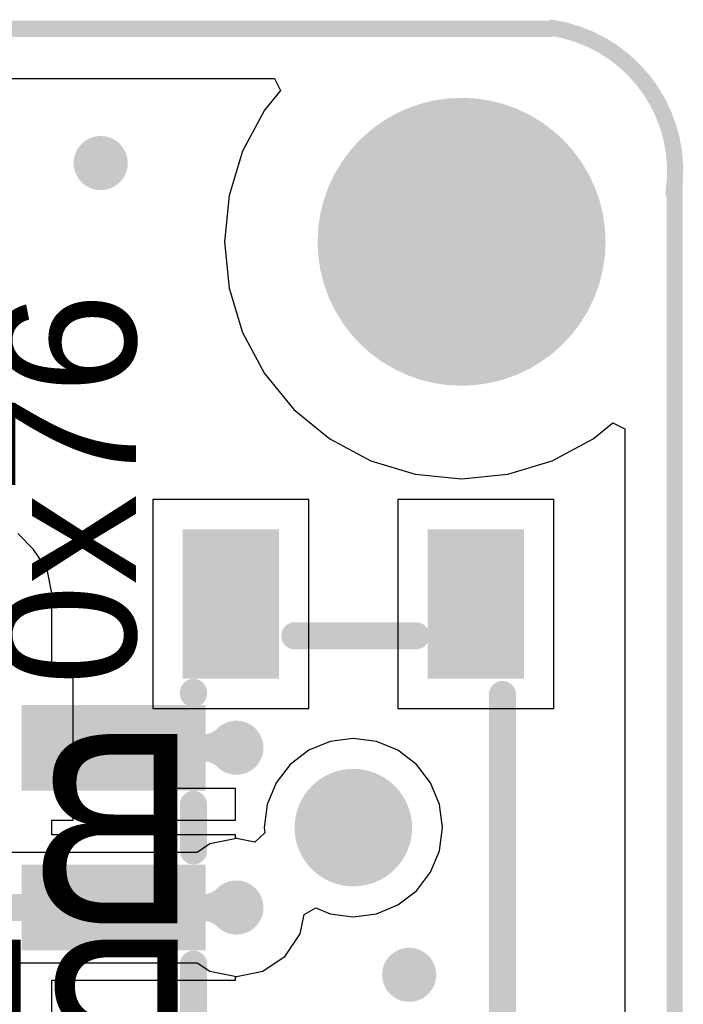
# Model space of a CAD drawing. Header units: millimetres. Extents: x -9.2 to 30.1, y -0.1 to 69.3.
# Tile 25 of 25: x 23.9 to 30.1, y 8.8 to 18.1. Entities that reach past the tile are written whole.
import ezdxf

# ---------------------------------------------------------------- set-up
doc = ezdxf.new("R2010")
doc.units = ezdxf.units.MM
for name, color, linetype in [('BottomLayer', 5, 'Continuous'), ('BottomOverlay', 54, 'Continuous'), ('BottomSolder', 6, 'Continuous'), ('KeepOutLayer', 6, 'Continuous'), ('Mechanical15', 56, 'Continuous'), ('MultiLayer', 9, 'Continuous'), ('PadHoleLayer', 156, 'Continuous'), ('TopLayer', 1, 'Continuous'), ('TopOverlay', 2, 'Continuous'), ('TopPaste', 8, 'Continuous'), ('TopSolder', 216, 'Continuous'), ('ViaHoleLayer', 16, 'Continuous')]:
    doc.layers.add(name, color=color, linetype=linetype)

# ---------------------------------------------------------------- blocks, each defined once
blk = doc.blocks.new('HOLE_M2_1')
at = {"layer": 'BottomLayer', "const_width": 1.25}
blk.add_lwpolyline([(-0.625, 0, 1), (0.625, 0, 1)], format="xyb", close=True, dxfattribs=at)
at = {"layer": 'BottomSolder', "const_width": 1.3516}
blk.add_lwpolyline([(-0.6758, 0, 1), (0.6758, 0, 1)], format="xyb", close=True, dxfattribs=at)
at = {"layer": 'MultiLayer', "const_width": 1.25}
blk.add_lwpolyline([(-0.625, 0, 1), (0.625, 0, 1)], format="xyb", close=True, dxfattribs=at)
at = {"layer": 'PadHoleLayer', "const_width": 1}
blk.add_lwpolyline([(-0.5, 0, 1), (0.5, 0, 1)], format="xyb", close=True, dxfattribs=at)
at = {"layer": 'TopLayer', "const_width": 1.25}
blk.add_lwpolyline([(-0.625, 0, 1), (0.625, 0, 1)], format="xyb", close=True, dxfattribs=at)
at = {"layer": 'TopSolder', "const_width": 1.3516}
blk.add_lwpolyline([(-0.6758, 0, 1), (0.6758, 0, 1)], format="xyb", close=True, dxfattribs=at)
blk = doc.blocks.new('SW_TH_MSK12C02_HB_1_29')
at = {"layer": 'BottomLayer', "const_width": 0.45}
for points in [[(-1.7249, 0.0671, 1), (-1.2749, 0.0671, 1)], [(1.2751, 0.0671, 1), (1.7251, 0.0671, 1)]]:
    blk.add_lwpolyline(points, format="xyb", close=True, dxfattribs=at)
at = {"layer": 'BottomSolder', "const_width": 0.5516}
for points in [[(-1.7757, 0.0671, 1), (-1.2241, 0.0671, 1)], [(1.2243, 0.0671, 1), (1.7759, 0.0671, 1)]]:
    blk.add_lwpolyline(points, format="xyb", close=True, dxfattribs=at)
at = {"layer": 'Mechanical15'}
for points, const_width in [([(-1.3249, 0.0671, 1), (-1.6749, 0.0671, 1)], 0.35), ([(1.6751, 0.0671, 1), (1.3251, 0.0671, 1)], 0.35), ([(-1.7624, 0.0671, 1), (-1.5874, 0.0671, 1)], 0.175), ([(-1.4124, 0.0671, 1), (-1.2374, 0.0671, 1)], 0.175), ([(1.2376, 0.0671, 1), (1.4126, 0.0671, 1)], 0.175), ([(1.5876, 0.0671, 1), (1.7626, 0.0671, 1)], 0.175)]:
    blk.add_lwpolyline(points, format="xyb", close=True, dxfattribs=dict(at, const_width=const_width))
at = {"layer": 'MultiLayer', "const_width": 0.45}
for points in [[(-1.7249, 0.0671, 1), (-1.2749, 0.0671, 1)], [(1.2751, 0.0671, 1), (1.7251, 0.0671, 1)]]:
    blk.add_lwpolyline(points, format="xyb", close=True, dxfattribs=at)
at = {"layer": 'PadHoleLayer', "const_width": 0.45}
for points in [[(-1.7249, 0.0671, 1), (-1.2749, 0.0671, 1)], [(1.2751, 0.0671, 1), (1.7251, 0.0671, 1)]]:
    blk.add_lwpolyline(points, format="xyb", close=True, dxfattribs=at)
at = {"layer": 'TopLayer', "const_width": 0.45}
for points in [[(-1.7249, 0.0671, 1), (-1.2749, 0.0671, 1)], [(1.2751, 0.0671, 1), (1.7251, 0.0671, 1)]]:
    blk.add_lwpolyline(points, format="xyb", close=True, dxfattribs=at)
at = {"layer": 'TopLayer'}
for points in [[(-1.95, 1.5551), (-1.95, 3.0791), (-2.55, 1.5551), (-2.55, 3.0791)], [(1.05, 1.5551), (1.05, 3.0791), (0.45, 1.5551), (0.45, 3.0791)], [(2.55, 1.5551), (2.55, 3.0791), (1.95, 1.5551), (1.95, 3.0791)], [(-3, 1.5671), (-4.2, 1.5671), (-3, 0.8671), (-4.2, 0.8671)], [(4.2, 1.5671), (3, 1.5671), (4.2, 0.8671), (3, 0.8671)], [(-3, -0.7329), (-4.2, -0.7329), (-3, -1.4329), (-4.2, -1.4329)], [(4.2, -0.7329), (3, -0.7329), (4.2, -1.4329), (3, -1.4329)]]:
    blk.add_solid(points, dxfattribs=at)
at = {"layer": 'TopOverlay', "const_width": 0.254}
for points in [[(-1.7189, 1.5671), (0.2189, 1.5671)], [(1.2811, 1.5671), (1.7189, 1.5671)], [(2.7589, 1.5671), (2.7689, 1.5671)], [(-3.2163, 0.6171), (-3.2163, -0.5206)], [(3.301, 0.6171), (3.301, -0.5206)], [(-2.75, -1.3328), (2.75, -1.3328)]]:
    blk.add_lwpolyline(points, dxfattribs=at)
at = {"layer": 'TopOverlay', "const_width": 0.127}
for points in [[(-1.7824, 1.5671, 1), (-1.6554, 1.5671, 1)], [(0.1554, 1.5671, 1), (0.2824, 1.5671, 1)], [(1.2176, 1.5671, 1), (1.3446, 1.5671, 1)], [(1.6554, 1.5671, 1), (1.7824, 1.5671, 1)], [(2.6954, 1.5671, 1), (2.8224, 1.5671, 1)], [(2.7054, 1.5671, 1), (2.8324, 1.5671, 1)], [(-3.2798, 0.6171, 1), (-3.1528, 0.6171, 1)], [(3.2375, 0.6171, 1), (3.3645, 0.6171, 1)], [(-3.2798, -0.5206, 1), (-3.1528, -0.5206, 1)], [(3.2375, -0.5206, 1), (3.3645, -0.5206, 1)], [(-2.8135, -1.3328, 1), (-2.6865, -1.3328, 1)], [(2.6865, -1.3328, 1), (2.8135, -1.3328, 1)]]:
    blk.add_lwpolyline(points, format="xyb", close=True, dxfattribs=at)
at = {"layer": 'TopPaste'}
for points in [[(-1.95, 1.5551), (-1.95, 3.0791), (-2.55, 1.5551), (-2.55, 3.0791)], [(1.05, 1.5551), (1.05, 3.0791), (0.45, 1.5551), (0.45, 3.0791)], [(2.55, 1.5551), (2.55, 3.0791), (1.95, 1.5551), (1.95, 3.0791)], [(-3, 1.5671), (-4.2, 1.5671), (-3, 0.8671), (-4.2, 0.8671)], [(4.2, 1.5671), (3, 1.5671), (4.2, 0.8671), (3, 0.8671)], [(-3, -0.7329), (-4.2, -0.7329), (-3, -1.4329), (-4.2, -1.4329)], [(4.2, -0.7329), (3, -0.7329), (4.2, -1.4329), (3, -1.4329)]]:
    blk.add_solid(points, dxfattribs=at)
at = {"layer": 'TopSolder', "const_width": 0.5516}
for points in [[(-1.7757, 0.0671, 1), (-1.2241, 0.0671, 1)], [(1.2243, 0.0671, 1), (1.7759, 0.0671, 1)]]:
    blk.add_lwpolyline(points, format="xyb", close=True, dxfattribs=at)
at = {"layer": 'TopSolder'}
for points in [[(-1.8484, 1.4535), (-1.8484, 3.1807), (-2.6516, 1.4535), (-2.6516, 3.1807)], [(1.1516, 1.4535), (1.1516, 3.1807), (0.3484, 1.4535), (0.3484, 3.1807)], [(2.6516, 1.4535), (2.6516, 3.1807), (1.8484, 1.4535), (1.8484, 3.1807)], [(-2.8984, 1.6687), (-4.3016, 1.6687), (-2.8984, 0.7655), (-4.3016, 0.7655)], [(4.3016, 1.6687), (2.8984, 1.6687), (4.3016, 0.7655), (2.8984, 0.7655)], [(-2.8984, -0.6313), (-4.3016, -0.6313), (-2.8984, -1.5345), (-4.3016, -1.5345)], [(4.3016, -0.6313), (2.8984, -0.6313), (4.3016, -1.5345), (2.8984, -1.5345)]]:
    blk.add_solid(points, dxfattribs=at)

msp = doc.modelspace()

# ---------------------------------------------------------------- linework, layer by layer
at = {"layer": 'BottomLayer'}
for p, q in [((1.1176, 17.5338), (26.2446, 17.5338)), ((26.2446, 17.5338), (26.2989, 17.419)), ((26.2989, 17.419), (26.1492, 17.2367)), ((26.1492, 17.2367), (25.9435, 16.8518)), ((25.9435, 16.8518), (25.8169, 16.4343)), ((25.8169, 16.4343), (25.7741, 16)), ((25.7741, 16), (25.8169, 15.5657)), ((25.8169, 15.5657), (25.9435, 15.1482)), ((25.9435, 15.1482), (26.1492, 14.7633)), ((26.1492, 14.7633), (26.426, 14.426)), ((26.426, 14.426), (26.7633, 14.1492)), ((29.2367, 14.1492), (29.419, 14.2989)), ((29.419, 14.2989), (29.5338, 14.2446)), ((29.5338, 14.2446), (29.5338, 3.7554)), ((26.7633, 14.1492), (27.1482, 13.9435)), ((28.8518, 13.9435), (29.2367, 14.1492)), ((27.1482, 13.9435), (27.5657, 13.8169)), ((28.4343, 13.8169), (28.8518, 13.9435)), ((27.5657, 13.8169), (28, 13.7741)), ((28, 13.7741), (28.4343, 13.8169)), ((26.767, 11.3097), (26.5649, 11.226)), ((26.9839, 11.3383), (26.767, 11.3097)), ((27.2009, 11.3097), (26.9839, 11.3383)), ((27.403, 11.226), (27.2009, 11.3097)), ((26.5649, 11.226), (26.3913, 11.0928)), ((27.5766, 11.0928), (27.403, 11.226)), ((26.3913, 11.0928), (26.2581, 10.9192)), ((27.7098, 10.9192), (27.5766, 11.0928)), ((26.2581, 10.9192), (26.1743, 10.717)), ((27.7936, 10.717), (27.7098, 10.9192)), ((26.1743, 10.717), (26.1458, 10.5001)), ((27.8221, 10.5001), (27.7936, 10.717)), ((26.1524, 10.4498), (26.0597, 10.363)), ((26.1458, 10.5001), (26.1524, 10.4498)), ((27.7936, 10.2831), (27.8221, 10.5001)), ((25.8862, 10.3975), (25.6384, 10.3482)), ((26.0597, 10.363), (25.8862, 10.3975)), ((25.5184, 10.268), (18.7162, 10.268)), ((25.6384, 10.3482), (25.5184, 10.268)), ((27.7098, 10.081), (27.7936, 10.2831)), ((27.5766, 9.9074), (27.7098, 10.081)), ((27.403, 9.7742), (27.5766, 9.9074)), ((26.5209, 9.6861), (26.6329, 9.746)), ((26.6329, 9.746), (26.767, 9.6905)), ((27.2009, 9.6905), (27.403, 9.7742)), ((26.4843, 9.5023), (26.5209, 9.6861)), ((26.767, 9.6905), (26.9839, 9.6619)), ((26.9839, 9.6619), (27.2009, 9.6905)), ((26.344, 9.2922), (26.4843, 9.5023)), ((26.1339, 9.1519), (26.344, 9.2922)), ((19.5211, 9.2321), (25.5184, 9.2321)), ((25.5184, 9.2321), (25.6384, 9.1519)), ((25.6384, 9.1519), (25.8862, 9.1026)), ((25.8862, 9.1026), (26.1339, 9.1519))]:
    msp.add_line(p, q, dxfattribs=at)
for points, const_width in [([(24.4856, 16.7386, 1), (24.7396, 16.7386, 1)], 0.254), ([(25.7592, 11.25, 1), (26.0132, 11.25, 1)], 0.254), ([(25.7592, 9.75, 1), (26.0132, 9.75, 1)], 0.254), ([(25.7329, 9.8398, 1), (25.8599, 9.8398, 1)], 0.127), ([(25.5161, 9.75, 1), (25.6431, 9.75, 1)], 0.127), ([(25.5161, 9.75, 1), (25.6431, 9.75, 1)], 0.127), ([(25.8227, 9.75, 1), (25.9497, 9.75, 1)], 0.127), ([(25.7329, 9.6602, 1), (25.8599, 9.6602, 1)], 0.127), ([(27.3812, 9.1186, 1), (27.6352, 9.1186, 1)], 0.254)]:
    msp.add_lwpolyline(points, format="xyb", close=True, dxfattribs=dict(at, const_width=const_width))
at = {"layer": 'BottomLayer', "const_width": 0.254}
for points in [[(25.7964, 9.8398, -0.198912), (25.5796, 9.75)], [(25.5796, 9.75, -0.198912), (25.7964, 9.6602)]]:
    msp.add_lwpolyline(points, format="xyb", dxfattribs=at)
msp.add_lwpolyline([(18.7162, 9.75), (25.8862, 9.75)], dxfattribs=at)
at = {"layer": 'KeepOutLayer', "const_width": 0.1524}
for points in [[(1.1176, 18), (28.8468, 18)], [(30, 1.0922), (30, 16.51)]]:
    msp.add_lwpolyline(points, dxfattribs=at)
msp.add_lwpolyline([(28.8468, 18.0086, -0.414214), (29.9898, 16.4592)], format="xyb", dxfattribs=at)
at = {"layer": 'KeepOutLayer', "const_width": 0.0762}
for points in [[(28.8087, 18.0086, 1), (28.8849, 18.0086, 1)], [(28.8087, 18, 1), (28.8849, 18, 1)], [(29.9619, 16.51, 1), (30.0381, 16.51, 1)], [(29.9517, 16.4592, 1), (30.0279, 16.4592, 1)]]:
    msp.add_lwpolyline(points, format="xyb", close=True, dxfattribs=at)
at = {"layer": 'MultiLayer', "const_width": 0.254}
for points in [[(24.4856, 16.7386, 1), (24.7396, 16.7386, 1)], [(25.7592, 11.25, 1), (26.0132, 11.25, 1)], [(25.7592, 9.75, 1), (26.0132, 9.75, 1)], [(27.3812, 9.1186, 1), (27.6352, 9.1186, 1)]]:
    msp.add_lwpolyline(points, format="xyb", close=True, dxfattribs=at)
at = {"layer": 'TopLayer'}
for p, q in [((4.1725, 17.5338), (26.2446, 17.5338)), ((26.2446, 17.5338), (26.2989, 17.419)), ((26.2989, 17.419), (26.1492, 17.2367)), ((26.1492, 17.2367), (25.9435, 16.8518)), ((25.9435, 16.8518), (25.8169, 16.4343)), ((25.8169, 16.4343), (25.7741, 16)), ((25.7741, 16), (25.8169, 15.5657)), ((25.8169, 15.5657), (25.9435, 15.1482)), ((25.9435, 15.1482), (26.1492, 14.7633)), ((26.1492, 14.7633), (26.426, 14.426)), ((26.426, 14.426), (26.7633, 14.1492)), ((29.2367, 14.1492), (29.419, 14.2989)), ((29.419, 14.2989), (29.5338, 14.2446)), ((29.5338, 14.2446), (29.5338, 3.7554)), ((26.7633, 14.1492), (27.1482, 13.9435)), ((28.8518, 13.9435), (29.2367, 14.1492)), ((27.1482, 13.9435), (27.5657, 13.8169)), ((28.4343, 13.8169), (28.8518, 13.9435)), ((27.5657, 13.8169), (28, 13.7741)), ((28, 13.7741), (28.4343, 13.8169)), ((26.5649, 13.581), (25.1029, 13.581)), ((25.1029, 13.581), (25.1029, 11.931)), ((26.5649, 11.619), (26.5649, 13.581)), ((28.8649, 13.581), (27.4029, 13.581)), ((27.4029, 13.581), (27.4029, 11.619)), ((28.8649, 11.619), (28.8649, 13.581)), ((23.9832, 13.112), (23.834, 13.2612)), ((24.1095, 12.923), (23.9832, 13.112)), ((24.1539, 12.7), (24.1095, 12.923)), ((24.1539, 11.931), (24.1539, 12.7)), ((24.3529, 11.931), (24.1539, 11.931)), ((24.3529, 11.2498), (24.3529, 11.931)), ((25.1029, 11.931), (25.1028, 11.931)), ((25.1028, 11.931), (25.1028, 11.6189)), ((25.1028, 11.6189), (25.8769, 11.6189)), ((25.8769, 11.6189), (25.8769, 11.619)), ((25.8769, 11.619), (26.5649, 11.619)), ((27.4029, 11.619), (28.8649, 11.619)), ((26.767, 11.3097), (26.5649, 11.226)), ((26.9839, 11.3383), (26.767, 11.3097)), ((27.2009, 11.3097), (26.9839, 11.3383)), ((27.403, 11.226), (27.2009, 11.3097)), ((24.3529, 10.569), (24.3529, 11.2498)), ((26.5649, 11.226), (26.3913, 11.0928)), ((27.5766, 11.0928), (27.403, 11.226)), ((26.3913, 11.0928), (26.2581, 10.9192)), ((27.7098, 10.9192), (27.5766, 11.0928)), ((26.2581, 10.9192), (26.1743, 10.717)), ((27.7936, 10.717), (27.7098, 10.9192)), ((25.8769, 10.869), (25.1149, 10.869)), ((25.1149, 10.869), (25.1149, 10.569)), ((25.8769, 10.569), (25.8769, 10.869)), ((26.1743, 10.717), (26.1458, 10.5001)), ((27.8221, 10.5001), (27.7936, 10.717)), ((24.1539, 10.431), (24.1539, 10.569)), ((24.1539, 10.569), (24.3529, 10.569)), ((25.1149, 10.569), (25.8769, 10.569)), ((26.1524, 10.4498), (26.0597, 10.363)), ((26.1458, 10.5001), (26.1524, 10.4498)), ((27.7936, 10.2831), (27.8221, 10.5001)), ((25.8769, 10.431), (24.1539, 10.431)), ((25.8769, 10.4051), (25.8769, 10.431)), ((25.8862, 10.3975), (25.8769, 10.4051)), ((26.0597, 10.363), (25.8862, 10.3975)), ((27.7098, 10.081), (27.7936, 10.2831)), ((27.5766, 9.9074), (27.7098, 10.081)), ((27.403, 9.7742), (27.5766, 9.9074)), ((26.5209, 9.6861), (26.6329, 9.746)), ((26.6329, 9.746), (26.767, 9.6905)), ((27.2009, 9.6905), (27.403, 9.7742)), ((26.4843, 9.5023), (26.5209, 9.6861)), ((26.767, 9.6905), (26.9839, 9.6619)), ((26.9839, 9.6619), (27.2009, 9.6905)), ((26.344, 9.2922), (26.4843, 9.5023)), ((26.1339, 9.1519), (26.344, 9.2922)), ((25.8862, 9.1026), (26.1339, 9.1519)), ((24.1539, 7.431), (24.1539, 9.069)), ((24.1539, 9.069), (25.8769, 9.069)), ((25.8769, 9.095), (25.8862, 9.1026)), ((25.8769, 9.069), (25.8769, 9.095))]:
    msp.add_line(p, q, dxfattribs=at)
for points, const_width in [([(24.4856, 16.7386, 1), (24.7396, 16.7386, 1)], 0.254), ([(25.2547, 11.3723, 1), (25.3817, 11.3723, 1)], 0.127), ([(25.7592, 11.25, 1), (26.0132, 11.25, 1)], 0.254), ([(25.7329, 11.3398, 1), (25.8599, 11.3398, 1)], 0.127), ([(24.6704, 11.25, 1), (24.7974, 11.25, 1)], 0.127), ([(25.5161, 11.25, 1), (25.6431, 11.25, 1)], 0.127), ([(25.5161, 11.25, 1), (25.6431, 11.25, 1)], 0.127), ([(25.5501, 11.25, 1), (25.6771, 11.25, 1)], 0.127), ([(25.5501, 11.25, 1), (25.6771, 11.25, 1)], 0.127), ([(25.8227, 11.25, 1), (25.9497, 11.25, 1)], 0.127), ([(25.7329, 11.1602, 1), (25.8599, 11.1602, 1)], 0.127), ([(25.2547, 11.1277, 1), (25.3817, 11.1277, 1)], 0.127), ([(25.2547, 9.8724, 1), (25.3817, 9.8724, 1)], 0.127), ([(25.7592, 9.75, 1), (26.0132, 9.75, 1)], 0.254), ([(25.7329, 9.8398, 1), (25.8599, 9.8398, 1)], 0.127), ([(24.6704, 9.75, 1), (24.7974, 9.75, 1)], 0.127), ([(25.5161, 9.75, 1), (25.6431, 9.75, 1)], 0.127), ([(25.5161, 9.75, 1), (25.6431, 9.75, 1)], 0.127), ([(25.5501, 9.75, 1), (25.6771, 9.75, 1)], 0.127), ([(25.5501, 9.75, 1), (25.6771, 9.75, 1)], 0.127), ([(25.8227, 9.75, 1), (25.9497, 9.75, 1)], 0.127), ([(25.2547, 9.6277, 1), (25.3817, 9.6277, 1)], 0.127), ([(25.7329, 9.6602, 1), (25.8599, 9.6602, 1)], 0.127), ([(27.3812, 9.1186, 1), (27.6352, 9.1186, 1)], 0.254)]:
    msp.add_lwpolyline(points, format="xyb", close=True, dxfattribs=dict(at, const_width=const_width))
at = {"layer": 'TopLayer', "const_width": 0.254}
for points in [[(25.6136, 11.25, -0.198912), (25.3182, 11.3723)], [(25.7964, 11.3398, -0.198912), (25.5796, 11.25)], [(25.3182, 11.1277, -0.198912), (25.6136, 11.25)], [(25.5796, 11.25, -0.198912), (25.7964, 11.1602)], [(25.6136, 9.75, -0.198912), (25.3182, 9.8724)], [(25.7964, 9.8398, -0.198912), (25.5796, 9.75)], [(25.3182, 9.6277, -0.198912), (25.6136, 9.75)], [(25.5796, 9.75, -0.198912), (25.7964, 9.6602)]]:
    msp.add_lwpolyline(points, format="xyb", dxfattribs=at)
for points in [[(24.7339, 11.25), (25.8862, 11.25)], [(24.7339, 9.75), (25.8862, 9.75)]]:
    msp.add_lwpolyline(points, dxfattribs=at)
at = {"layer": 'ViaHoleLayer', "const_width": 0.127}
for points in [[(24.5491, 16.7386, 1), (24.6761, 16.7386, 1)], [(25.8227, 11.25, 1), (25.9497, 11.25, 1)], [(25.8227, 9.75, 1), (25.9497, 9.75, 1)], [(27.4447, 9.1186, 1), (27.5717, 9.1186, 1)]]:
    msp.add_lwpolyline(points, format="xyb", close=True, dxfattribs=at)

# ---------------------------------------------------------------- block references
msp.add_blockref('HOLE_M2_1', (28, 16))
at = {"rotation": 90}
msp.add_blockref('SW_TH_MSK12C02_HB_1_29', (27.051, 9), dxfattribs=at)

# ---------------------------------------------------------------- texts
at = {"layer": 'BottomOverlay', "text_generation_flag": 2}
for s, height, p in [('BME280 Environmental Sensor', 1.778, (25.527, 9.6012)), ('REV1.1', 1.524, (25.5016, 7.9248))]:
    msp.add_text(s, height=height, rotation=360, dxfattribs=at).set_placement(p)
at = {"layer": 'TopOverlay'}
msp.add_text('0x76', height=1.27, rotation=90, dxfattribs=at).set_placement((24.9428, 11.8364))

doc.saveas('drawing.dxf')
